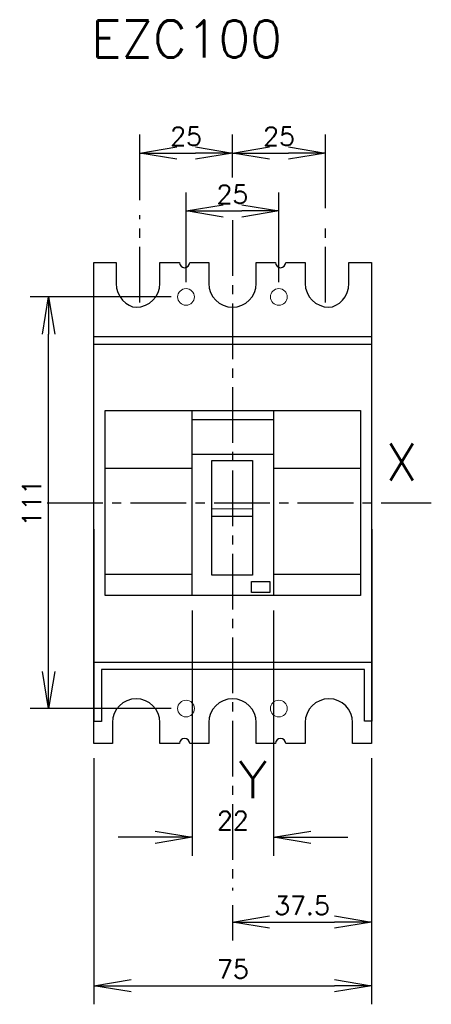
# Model space of a CAD drawing. Extents: x -57 to 54, y -135 to 130.
import ezdxf

# ---------------------------------------------------------------- set-up
doc = ezdxf.new("R2010")
doc.units = 0
doc.header["$LTSCALE"] = 10
doc.header["$MEASUREMENT"] = 0
doc.linetypes.add('AXES2', pattern=[1.125, 0.75, -0.125, 0.125, -0.125])
doc.layers.get('0').update_dxf_attribs({"color": 255, "linetype": 'CONTINUOUS'})
doc.layers.get('DEFPOINTS').update_dxf_attribs({"linetype": 'CONTINUOUS'})
for name, color, linetype in [('ALPHA', 253, 'CONTINUOUS'), ('ASHADE', 7, 'CONTINUOUS'), ('AXE', 80, 'AXES2'), ('COTATION1', 50, 'CONTINUOUS')]:
    doc.layers.add(name, color=color, linetype=linetype)
doc.styles.add('ROMANS', font='romans.shx')
doc.dimstyles.new('SC_DEFAUT$0', dxfattribs={"dimscale": 2, "dimtxt": 2.5, "dimasz": 5, "dimexe": 2.5, "dimexo": 2, "dimgap": 1, "dimtad": 1, "dimdec": 4, "dimzin": 12, "dimdsep": 46, "dimtxsty": 'ROMANS', "dimblk1": 'OPEN', "dimblk2": 'OPEN', "dimsah": 1, "dimcen": -0.09, "dimadec": 0, "dimazin": 0, "dimtfac": 1, "dimtdec": 4, "dimtofl": 0, "dimtmove": 0, "dimatfit": 3, "dimfxl": 1, "dimtolj": 1, "dimtzin": 12, "dimlwd": -1, "dimlwe": -1, "dimarcsym": 0})

# ---------------------------------------------------------------- blocks, each defined once
blk = doc.blocks.new('_OPEN')
at = {"color": 0, "linetype": 'ByBlock'}
for p, q in [((-1, 0.167), (0, 0)), ((0, 0), (-1, -0.167)), ((0, 0), (-1, 0))]:
    blk.add_line(p, q, dxfattribs=at)
blk = doc.blocks.new('*D3')
at = {"layer": 'COTATION1', "color": 0, "lineweight": -2, "transparency": 16777216}
for p, q in [((-37.3, -68.89), (-37.3, -135.24)), ((37.49, -68.89), (37.49, -135.24)), ((-27.3, -130.24), (27.49, -130.24))]:
    blk.add_line(p, q, dxfattribs=at)
at = {"layer": 'DEFPOINTS', "color": 0, "transparency": 16777216}
for p in [(-37.3, -64.89), (37.49, -64.89), (37.49, -130.24)]:
    blk.add_point(p, dxfattribs=at)
at = {"layer": 'COTATION1', "color": 0, "lineweight": -2, "transparency": 16777216, "xscale": 10, "yscale": 10, "zscale": 10, "rotation": 180}
blk.add_blockref('_OPEN', (-37.3, -130.24), dxfattribs=at)
at = {"layer": 'COTATION1', "color": 0, "lineweight": -2, "transparency": 16777216, "xscale": 10, "yscale": 10, "zscale": 10}
blk.add_blockref('_OPEN', (37.49, -130.24), dxfattribs=at)
at = {"layer": 'COTATION1', "color": 0, "transparency": 16777216, "insert": (0.1, -125.74), "char_height": 5, "attachment_point": 5, "style": 'ROMANS'}
blk.add_mtext('\\A1;75', dxfattribs=at)
blk = doc.blocks.new('*D4')
at = {"layer": 'COTATION1', "color": 0, "lineweight": -2, "transparency": 16777216}
for p, q in [((-10.82, -29.01), (-10.82, -95.19)), ((11.07, -29.01), (11.07, -95.19)), ((-20.82, -90.19), (-30.82, -90.19)), ((21.07, -90.19), (31.07, -90.19))]:
    blk.add_line(p, q, dxfattribs=at)
at = {"layer": 'DEFPOINTS', "color": 0, "transparency": 16777216}
for p in [(-10.82, -25.01), (11.07, -25.01), (11.07, -90.19)]:
    blk.add_point(p, dxfattribs=at)
at = {"layer": 'COTATION1', "color": 0, "lineweight": -2, "transparency": 16777216, "xscale": 10, "yscale": 10, "zscale": 10}
blk.add_blockref('_OPEN', (-10.82, -90.19), dxfattribs=at)
at = {"layer": 'COTATION1', "color": 0, "lineweight": -2, "transparency": 16777216, "xscale": 10, "yscale": 10, "zscale": 10, "rotation": 180}
blk.add_blockref('_OPEN', (11.07, -90.19), dxfattribs=at)
at = {"layer": 'COTATION1', "color": 0, "transparency": 16777216, "insert": (0.12, -85.69), "char_height": 5, "attachment_point": 5, "style": 'ROMANS'}
blk.add_mtext('\\A1;22', dxfattribs=at)
blk = doc.blocks.new('*D5')
at = {"layer": 'COTATION1', "color": 0, "lineweight": -2, "transparency": 16777216}
for p, q in [((37.49, -68.89), (37.49, -118.08)), ((-0.01, -108.53), (-0.01, -118.08)), ((9.99, -113.08), (27.49, -113.08))]:
    blk.add_line(p, q, dxfattribs=at)
at = {"layer": 'DEFPOINTS', "color": 0, "transparency": 16777216}
for p in [(37.49, -64.89), (-0.01, -104.53), (37.49, -113.08)]:
    blk.add_point(p, dxfattribs=at)
at = {"layer": 'COTATION1', "color": 0, "lineweight": -2, "transparency": 16777216, "xscale": 10, "yscale": 10, "zscale": 10, "rotation": 180}
blk.add_blockref('_OPEN', (-0.01, -113.08), dxfattribs=at)
at = {"layer": 'COTATION1', "color": 0, "lineweight": -2, "transparency": 16777216, "xscale": 10, "yscale": 10, "zscale": 10}
blk.add_blockref('_OPEN', (37.49, -113.08), dxfattribs=at)
at = {"layer": 'COTATION1', "color": 0, "transparency": 16777216, "insert": (18.74, -108.58), "char_height": 5, "attachment_point": 5, "style": 'ROMANS'}
blk.add_mtext('\\A1;37.5', dxfattribs=at)
blk = doc.blocks.new('*D6')
at = {"layer": 'COTATION1', "color": 0, "transparency": 16777216}
for p, q in [((-24.99, 81.58), (-24.99, 99.3)), ((0.01, 87.68), (0.01, 99.3)), ((-14.99, 94.3), (-9.99, 94.3))]:
    blk.add_line(p, q, dxfattribs=at)
at = {"layer": 'DEFPOINTS', "color": 0, "lineweight": 0, "transparency": 16777216}
for p in [(0.01, 94.3), (0.01, 83.68), (-24.99, 77.58)]:
    blk.add_point(p, dxfattribs=at)
at = {"layer": 'COTATION1', "color": 0, "transparency": 16777216, "xscale": 10, "yscale": 10, "zscale": 10, "rotation": 180}
blk.add_blockref('_OPEN', (-24.99, 94.3), dxfattribs=at)
at = {"layer": 'COTATION1', "color": 0, "transparency": 16777216, "xscale": 10, "yscale": 10, "zscale": 10}
blk.add_blockref('_OPEN', (0.01, 94.3), dxfattribs=at)
at = {"layer": 'COTATION1', "color": 0, "transparency": 16777216, "insert": (-12.49, 98.8), "char_height": 5, "attachment_point": 5, "line_spacing_factor": 1.666667, "style": 'ROMANS'}
blk.add_mtext('\\A1;25', dxfattribs=at)
blk = doc.blocks.new('*D7')
at = {"layer": 'COTATION1', "color": 0, "transparency": 16777216}
for p, q in [((0.01, 89.56), (0.01, 99.3)), ((25.09, 79.45), (25.09, 99.3)), ((10.01, 94.3), (15.09, 94.3))]:
    blk.add_line(p, q, dxfattribs=at)
at = {"layer": 'DEFPOINTS', "color": 0, "lineweight": 0, "transparency": 16777216}
for p in [(25.09, 94.3), (0.01, 85.56), (25.09, 75.45)]:
    blk.add_point(p, dxfattribs=at)
at = {"layer": 'COTATION1', "color": 0, "transparency": 16777216, "xscale": 10, "yscale": 10, "zscale": 10, "rotation": 180}
blk.add_blockref('_OPEN', (0.01, 94.3), dxfattribs=at)
at = {"layer": 'COTATION1', "color": 0, "transparency": 16777216, "xscale": 10, "yscale": 10, "zscale": 10}
blk.add_blockref('_OPEN', (25.09, 94.3), dxfattribs=at)
at = {"layer": 'COTATION1', "color": 0, "transparency": 16777216, "insert": (12.55, 98.8), "char_height": 5, "attachment_point": 5, "line_spacing_factor": 1.666667, "style": 'ROMANS'}
blk.add_mtext('\\A1;25', dxfattribs=at)
blk = doc.blocks.new('*D10')
at = {"layer": 'COTATION1', "color": 0, "transparency": 16777216}
for p, q in [((-12.51, 59.5), (-12.51, 83.68)), ((12.49, 59.5), (12.49, 83.68)), ((-2.51, 78.68), (2.49, 78.68))]:
    blk.add_line(p, q, dxfattribs=at)
at = {"layer": 'DEFPOINTS', "color": 0, "lineweight": 0, "transparency": 16777216}
for p in [(12.49, 78.68), (-12.51, 55.5), (12.49, 55.5)]:
    blk.add_point(p, dxfattribs=at)
at = {"layer": 'COTATION1', "color": 0, "transparency": 16777216, "xscale": 10, "yscale": 10, "zscale": 10, "rotation": 180}
blk.add_blockref('_OPEN', (-12.51, 78.68), dxfattribs=at)
at = {"layer": 'COTATION1', "color": 0, "transparency": 16777216, "xscale": 10, "yscale": 10, "zscale": 10}
blk.add_blockref('_OPEN', (12.49, 78.68), dxfattribs=at)
at = {"layer": 'COTATION1', "color": 0, "lineweight": 0, "transparency": 16777216, "insert": (-0.01, 83.18), "char_height": 5, "attachment_point": 5, "line_spacing_factor": 1.666667, "style": 'ROMANS'}
blk.add_mtext('\\A1;25', dxfattribs=at)
blk = doc.blocks.new('*D11')
at = {"layer": 'COTATION1', "color": 0, "transparency": 16777216}
for p, q in [((-16.51, 55.5), (-54.52, 55.5)), ((-49.52, -45.5), (-49.52, 45.5)), ((-16.51, -55.5), (-54.52, -55.5))]:
    blk.add_line(p, q, dxfattribs=at)
at = {"layer": 'DEFPOINTS', "color": 0, "lineweight": 0, "transparency": 16777216}
for p in [(-49.52, 55.5), (-12.51, 55.5), (-12.51, -55.5)]:
    blk.add_point(p, dxfattribs=at)
at = {"layer": 'COTATION1', "color": 0, "transparency": 16777216, "xscale": 10, "yscale": 10, "zscale": 10}
for p, rotation in [((-49.52, 55.5), 90), ((-49.52, -55.5), 270)]:
    blk.add_blockref('_OPEN', p, dxfattribs=dict(at, rotation=rotation))
at = {"layer": 'COTATION1', "color": 0, "lineweight": 0, "transparency": 16777216, "insert": (-54.02, 0), "char_height": 5, "attachment_point": 5, "rotation": 90, "line_spacing_factor": 1.666667, "style": 'ROMANS'}
blk.add_mtext('\\A1;111', dxfattribs=at)

msp = doc.modelspace()

# ---------------------------------------------------------------- linework, layer by layer
at = {"layer": 'ALPHA'}
for points in [[(-37.3, 64.75), (-37.3, 64.75), (-31.32, 64.76), (-31.32, 64.76)], [(-37.3, -64.89), (-37.3, -64.89), (-37.3, 64.75), (-37.3, 64.75)], [(-31.32, 64.76), (-31.32, 64.76), (-31.32, 59.15), (-31.32, 59.15)], [(-19.54, 59.15), (-19.54, 59.15), (-19.54, 64.75), (-19.54, 64.75)], [(-19.54, 64.75), (-19.54, 64.75), (-14.25, 64.75), (-14.25, 64.75)], [(-11.52, 64.76), (-11.52, 64.76), (-6.37, 64.75), (-6.37, 64.75)], [(-6.37, 64.75), (-6.37, 64.75), (-6.37, 59.15), (-6.37, 59.15)], [(6.42, 59.15), (6.42, 59.15), (6.42, 64.78), (6.42, 64.78)], [(6.42, 64.78), (6.42, 64.78), (6.43, 64.75), (6.43, 64.75)], [(6.43, 64.75), (6.43, 64.75), (11.61, 64.75), (11.61, 64.75)], [(14.35, 64.75), (14.35, 64.75), (19.59, 64.75), (19.59, 64.75)], [(19.59, 64.75), (19.59, 64.75), (19.59, 59.15), (19.59, 59.15)], [(31.37, 59.15), (31.37, 59.15), (31.36, 64.75), (31.36, 64.75)], [(31.36, 64.75), (31.36, 64.75), (37.49, 64.75), (37.49, 64.75)], [(37.49, 64.75), (37.49, 64.75), (37.49, -64.89), (37.49, -64.89)], [(-32.32, -59.29), (-32.32, -59.29), (-32.32, -64.9), (-32.32, -64.9)], [(-19.54, -64.89), (-19.54, -64.89), (-19.54, -59.29), (-19.54, -59.29)], [(-6.37, -59.29), (-6.37, -59.29), (-6.37, -64.89), (-6.37, -64.89)], [(6.41, -64.89), (6.41, -64.89), (6.42, -59.29), (6.42, -59.29)], [(19.59, -59.29), (19.59, -59.29), (19.59, -64.89), (19.59, -64.89)], [(32.36, -64.89), (32.36, -64.89), (32.37, -59.29), (32.37, -59.29)], [(-32.32, -64.9), (-32.32, -64.9), (-37.3, -64.89), (-37.3, -64.89)], [(-14.25, -64.91), (-14.25, -64.91), (-19.54, -64.89), (-19.54, -64.89)], [(-6.37, -64.89), (-6.37, -64.89), (-11.52, -64.91), (-11.52, -64.91)], [(11.61, -64.89), (11.61, -64.89), (6.41, -64.89), (6.41, -64.89)], [(19.59, -64.89), (19.59, -64.89), (14.35, -64.89), (14.35, -64.89)], [(37.49, -64.89), (37.49, -64.89), (32.36, -64.89), (32.36, -64.89)]]:
    msp.add_open_spline(points, degree=3, dxfattribs=at)
for points, knots in [([(-14.25, 64.75), (-14.25, 64), (-13.63, 63.39), (-12.88, 63.39), (-12.12, 63.39), (-11.52, 64), (-11.52, 64.76)], [23, 23, 23, 23, 24, 24, 24, 25, 25, 25, 25]), ([(11.61, 64.75), (11.61, 64), (12.22, 63.39), (12.98, 63.39), (13.74, 63.39), (14.35, 64), (14.35, 64.75)], [32, 32, 32, 32, 33, 33, 33, 34, 34, 34, 34]), ([(-31.32, 59.15), (-31.32, 55.61), (-28.46, 52.73), (-25.93, 52.73), (-22.4, 52.73), (-19.54, 55.61), (-19.54, 59.15)], [19, 19, 19, 19, 20, 20, 20, 21, 21, 21, 21]), ([(-6.37, 59.15), (-6.37, 55.61), (-3.51, 52.73), (0.02, 52.73), (3.55, 52.73), (6.42, 55.61), (6.42, 59.15)], [27, 27, 27, 27, 28, 28, 28, 29, 29, 29, 29]), ([(19.59, 59.15), (19.59, 55.61), (22.45, 52.73), (25.98, 52.73), (28.51, 52.73), (31.37, 55.61), (31.37, 59.15)], [36, 36, 36, 36, 37, 37, 37, 38, 38, 38, 38]), ([(-19.54, -59.29), (-19.54, -55.75), (-22.4, -52.87), (-25.93, -52.87), (-29.46, -52.87), (-32.32, -55.75), (-32.32, -59.29)], [12, 12, 12, 12, 13, 13, 13, 14, 14, 14, 14]), ([(6.42, -59.29), (6.42, -55.75), (3.55, -52.87), (0.02, -52.87), (-3.51, -52.87), (-6.37, -55.75), (-6.37, -59.29)], [4, 4, 4, 4, 5, 5, 5, 6, 6, 6, 6]), ([(32.37, -59.29), (32.37, -55.75), (29.51, -52.87), (25.98, -52.87), (22.45, -52.87), (19.59, -55.75), (19.59, -59.29)], [43, 43, 43, 43, 44, 44, 44, 45, 45, 45, 45]), ([(-11.52, -64.91), (-11.52, -64.15), (-12.12, -63.54), (-12.88, -63.54), (-13.63, -63.54), (-14.25, -64.15), (-14.25, -64.91)], [8, 8, 8, 8, 9, 9, 9, 10, 10, 10, 10]), ([(14.35, -64.89), (14.35, -64.14), (13.74, -63.54), (12.98, -63.54), (12.22, -63.54), (11.61, -64.14), (11.61, -64.89)], [0, 0, 0, 0, 1, 1, 1, 2, 2, 2, 2])]:
    msp.add_open_spline(points, degree=3, knots=knots, dxfattribs=at)
at = {"layer": 'ASHADE'}
for p, q in [((-37.4, 42.75), (37.42, 42.75)), ((-37.25, -59.02), (-37.33, 44.79)), ((-37.33, 44.79), (37.47, 44.79)), ((37.47, 44.79), (37.52, -58.93)), ((-34.31, 24.85), (34.51, 24.85)), ((-34.31, -25.01), (-34.31, 24.85)), ((-34.31, 24.85), (-34.31, 24.85)), ((-10.88, 24.86), (11.07, 24.86)), ((-10.88, -25), (-10.88, 24.86)), ((-10.88, 24.86), (-10.88, 24.86)), ((11.07, 24.86), (11.07, -25)), ((34.51, 24.85), (34.51, -25.01)), ((-10.9, 22.46), (10.91, 22.46)), ((-10.92, 13.1), (11.05, 13.1)), ((-5.56, 11.36), (5.41, 11.36)), ((-5.56, -19.56), (-5.56, 11.36)), ((-5.56, 11.36), (-5.56, 11.36)), ((5.41, 11.36), (5.41, -19.56)), ((-34.21, 9.35), (-11.06, 9.35)), ((11.13, 9.35), (34.49, 9.35)), ((-5.58, -1.6), (5.4, -1.59)), ((-5.58, -3.7), (-5.58, -1.6)), ((5.4, -1.59), (5.4, -3.7)), ((5.4, -3.7), (-5.58, -3.7)), ((5.4, -3.7), (5.4, -3.7)), ((-34.21, -19.26), (-10.74, -19.26)), ((5.41, -19.56), (-5.56, -19.56)), ((5.13, -21.21), (10.11, -21.21)), ((5.13, -24.2), (5.13, -21.21)), ((5.13, -21.21), (5.13, -21.21)), ((10.11, -21.21), (10.11, -24.2)), ((11.13, -19.26), (34.49, -19.26)), ((34.51, -25.01), (-34.31, -25.01)), ((11.07, -25), (-10.88, -25)), ((10.11, -24.2), (5.13, -24.2)), ((-37.4, -43.03), (37.42, -43.03)), ((-35.27, -44.96), (-35.26, -59.02)), ((35.53, -44.97), (-35.27, -44.96)), ((-35.27, -44.96), (-35.27, -44.96)), ((35.53, -58.93), (35.53, -44.97)), ((-35.26, -59.02), (-37.25, -59.02)), ((37.52, -58.93), (35.53, -58.93))]:
    msp.add_line(p, q, dxfattribs=at)
at = {"layer": 'AXE', "ltscale": 2}
for p, q in [((-24.99, 53.97), (-24.99, 77.58)), ((0.01, 76.2), (-0.01, -104.53)), ((25.09, 53.97), (25.09, 75.45)), ((-49.94, 0), (53.55, 0))]:
    msp.add_line(p, q, dxfattribs=at)
at = {"layer": 'COTATION1', "lineweight": 0}
for centre in [(-12.51, 55.5), (12.49, 55.5), (-12.51, -55.5), (12.49, -55.5)]:
    msp.add_circle(centre, 2.25, dxfattribs=at)

# ---------------------------------------------------------------- texts
at = {"layer": 'AXE', "char_height": 10, "attachment_point": 1, "style": 'ROMANS'}
for s, insert, width in [('EZC100', (-38.07, 130.08), 204.365), ('X', (41.27, 16.02), 21.2238), ('Y', (1.65, -69.67), 21.2238)]:
    msp.add_mtext(s, dxfattribs=dict(at, insert=insert, width=width))

# ---------------------------------------------------------------- dimensions: what is measured, and where the dimension line sits
at = {"layer": 'COTATION1'}
for base, p1, p2, picture, middle in [((0.01, 94.3), (-24.99, 77.58), (0.01, 83.68), '*D6', (-12.49, 94.3)), ((37.49, -130.24), (-37.3, -64.89), (37.49, -64.89), '*D3', (0.1, -130.24))]:
    dim = msp.add_linear_dim(base=base, p1=p1, p2=p2, dimstyle='SC_DEFAUT$0', override={"dimdec": 0}, dxfattribs=at)
    dim.commit()
    dim.dimension.update_dxf_attribs({"geometry": picture, "text_midpoint": middle, "dimtype": 160})
for base, p1, p2, override, picture, middle in [((25.09, 94.3), (0.01, 85.56), (25.09, 75.45), {"dimdec": 0}, '*D7', (12.55, 98.8)), ((11.07, -90.19), (-10.82, -25.01), (11.07, -25.01), {"dimdec": 0}, '*D4', (0.12, -85.69)), ((37.49, -113.08), (-0.01, -104.53), (37.49, -64.89), {"dimdec": 1}, '*D5', (18.74, -108.58))]:
    dim = msp.add_linear_dim(base=base, p1=p1, p2=p2, dimstyle='SC_DEFAUT$0', override=override, dxfattribs=at)
    dim.commit()
    dim.dimension.update_dxf_attribs({"geometry": picture, "text_midpoint": middle})
at = {"layer": 'COTATION1', "lineweight": 0}
dim = msp.add_linear_dim(base=(12.49, 78.68), p1=(-12.51, 55.5), p2=(12.49, 55.5), dimstyle='SC_DEFAUT$0', override={"dimdec": 0}, dxfattribs=at)
dim.commit()
dim.dimension.update_dxf_attribs({"geometry": '*D10', "text_midpoint": (-0.01, 83.18)})
dim = msp.add_linear_dim(base=(-49.52, 55.5), p1=(-12.51, -55.5), p2=(-12.51, 55.5), angle=90, dimstyle='SC_DEFAUT$0', override={"dimdec": 0}, dxfattribs=at)
dim.commit()
dim.dimension.update_dxf_attribs({"geometry": '*D11', "text_midpoint": (-54.02, 0)})

doc.saveas('drawing.dxf')
